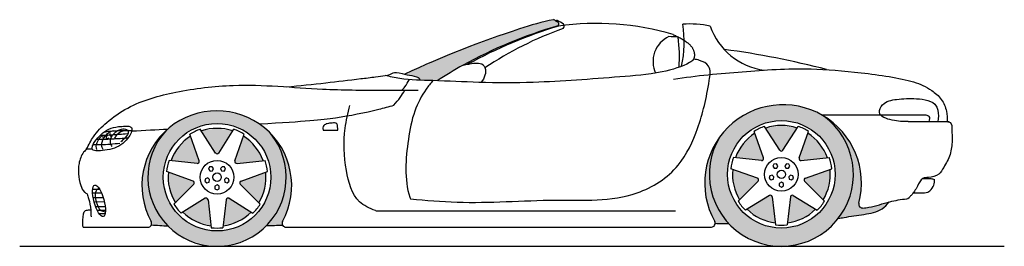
# Model space of a CAD drawing. Header units: millimetres. Extents: x 297.24 to 302.36, y 248.59 to 249.77.
import ezdxf

# ---------------------------------------------------------------- set-up
doc = ezdxf.new("R2010")
doc.units = ezdxf.units.MM
doc.linetypes.add('ACAD_ISO03W100', pattern=[30, 12, -18])
doc.layers.add('HATCH', color=7, linetype='Continuous')

# ---------------------------------------------------------------- blocks, each defined once
blk = doc.blocks.new('*U1')
at = {"layer": 'HATCH', "color": 251, "linetype": 'Continuous'}
for points in [[(6.4007, 7.1013), (6.3374, 7.2134), (6.3215, 7.078)], [(6.3374, 7.2134), (6.4007, 7.1013), (6.3402, 7.2193)], [(6.3402, 7.2193), (6.4684, 7.1487), (6.3462, 7.2222)], [(6.4684, 7.1487), (6.3402, 7.2193), (6.4007, 7.1013)], [(6.3526, 7.2207), (6.3462, 7.2222), (6.4684, 7.1487)]]:
    blk.add_solid(points, dxfattribs=at)
blk = doc.blocks.new('*U2')
at = {"layer": 'HATCH', "color": 251, "linetype": 'Continuous'}
for points in [[(6.4085, 7.3003), (6.5435, 7.3565), (6.4099, 7.3067)], [(6.5435, 7.3565), (6.4085, 7.3003), (6.5385, 7.274)], [(6.4151, 7.3108), (6.4099, 7.3067), (6.5435, 7.3565)], [(6.4113, 7.2944), (6.5385, 7.274), (6.4085, 7.3003)], [(6.5385, 7.274), (6.4113, 7.2944), (6.5073, 7.1975)]]:
    blk.add_solid(points, dxfattribs=at)
blk = doc.blocks.new('*U3')
at = {"layer": 'HATCH', "color": 251, "linetype": 'Continuous'}
for points in [[(6.3836, 7.4159), (6.3836, 7.4093), (6.428, 7.5448)], [(6.3877, 7.4042), (6.428, 7.5448), (6.3836, 7.4093)], [(6.428, 7.5448), (6.3877, 7.4042), (6.4893, 7.4894)], [(6.3941, 7.4027), (6.4893, 7.4894), (6.3877, 7.4042)], [(6.4893, 7.4894), (6.3941, 7.4027), (6.5297, 7.4173)]]:
    blk.add_solid(points, dxfattribs=at)
blk = doc.blocks.new('*U4')
at = {"layer": 'HATCH', "color": 251, "linetype": 'Continuous'}
for points in [[(6.2087, 7.5719), (6.2935, 7.4527), (6.2903, 7.5853)], [(6.2987, 7.4568), (6.2903, 7.5853), (6.2935, 7.4527)], [(6.2903, 7.5853), (6.2987, 7.4568), (6.3718, 7.5719)], [(6.2818, 7.4568), (6.287, 7.4527), (6.2087, 7.5719)], [(6.2935, 7.4527), (6.2087, 7.5719), (6.287, 7.4527)]]:
    blk.add_solid(points, dxfattribs=at)
blk = doc.blocks.new('*U5')
at = {"layer": 'HATCH', "color": 251, "linetype": 'Continuous'}
for points in [[(6.0912, 7.4894), (6.1969, 7.4159), (6.1525, 7.5448)], [(6.0509, 7.4173), (6.1969, 7.4093), (6.0912, 7.4894)], [(6.1969, 7.4159), (6.0912, 7.4894), (6.1969, 7.4093)], [(6.1864, 7.4027), (6.1928, 7.4042), (6.0509, 7.4173)], [(6.1969, 7.4093), (6.0509, 7.4173), (6.1928, 7.4042)]]:
    blk.add_solid(points, dxfattribs=at)
blk = doc.blocks.new('*U6')
at = {"layer": 'HATCH', "color": 251, "linetype": 'Continuous'}
for points in [[(6.042, 7.274), (6.1655, 7.3108), (6.037, 7.3565)], [(6.1655, 7.3108), (6.042, 7.274), (6.1706, 7.3067)], [(6.0733, 7.1975), (6.1706, 7.3067), (6.042, 7.274)], [(6.1706, 7.3067), (6.0733, 7.1975), (6.1721, 7.3003)], [(6.1692, 7.2944), (6.1721, 7.3003), (6.0733, 7.1975)]]:
    blk.add_solid(points, dxfattribs=at)
blk = doc.blocks.new('*U7')
at = {"layer": 'HATCH', "color": 251, "linetype": 'Continuous'}
for points in [[(6.1798, 7.1013), (6.2279, 7.2207), (6.1122, 7.1487)], [(6.2591, 7.078), (6.2344, 7.2222), (6.1798, 7.1013)], [(6.2279, 7.2207), (6.1798, 7.1013), (6.2344, 7.2222)], [(6.2344, 7.2222), (6.2591, 7.078), (6.2403, 7.2193)], [(6.2432, 7.2134), (6.2403, 7.2193), (6.2591, 7.078)]]:
    blk.add_solid(points, dxfattribs=at)
blk = doc.blocks.new('*U8')
at = {"layer": 'HATCH', "color": 251, "linetype": 'Continuous'}
for points in [[(3.4636, 7.0863), (3.4002, 7.1984), (3.3843, 7.063)], [(3.4002, 7.1984), (3.4636, 7.0863), (3.4031, 7.2043)], [(3.4031, 7.2043), (3.5312, 7.1337), (3.409, 7.2072)], [(3.5312, 7.1337), (3.4031, 7.2043), (3.4636, 7.0863)], [(3.4154, 7.2057), (3.409, 7.2072), (3.5312, 7.1337)]]:
    blk.add_solid(points, dxfattribs=at)
blk = doc.blocks.new('*U9')
at = {"layer": 'HATCH', "color": 251, "linetype": 'Continuous'}
for points in [[(3.4713, 7.2853), (3.6064, 7.3415), (3.4728, 7.2917)], [(3.6064, 7.3415), (3.4713, 7.2853), (3.6013, 7.259)], [(3.4779, 7.2958), (3.4728, 7.2917), (3.6064, 7.3415)], [(3.4742, 7.2794), (3.6013, 7.259), (3.4713, 7.2853)], [(3.6013, 7.259), (3.4742, 7.2794), (3.5701, 7.1825)]]:
    blk.add_solid(points, dxfattribs=at)
blk = doc.blocks.new('*U10')
at = {"layer": 'HATCH', "color": 251, "linetype": 'Continuous'}
for points in [[(3.4464, 7.4009), (3.4465, 7.3943), (3.4909, 7.5298)], [(3.4506, 7.3892), (3.4909, 7.5298), (3.4465, 7.3943)], [(3.4909, 7.5298), (3.4506, 7.3892), (3.5522, 7.4744)], [(3.457, 7.3877), (3.5522, 7.4744), (3.4506, 7.3892)], [(3.5522, 7.4744), (3.457, 7.3877), (3.5925, 7.4023)]]:
    blk.add_solid(points, dxfattribs=at)
blk = doc.blocks.new('*U11')
at = {"layer": 'HATCH', "color": 251, "linetype": 'Continuous'}
for points in [[(3.2716, 7.5569), (3.3564, 7.4377), (3.3531, 7.5703)], [(3.3447, 7.4418), (3.3498, 7.4377), (3.2716, 7.5569)], [(3.3564, 7.4377), (3.2716, 7.5569), (3.3498, 7.4377)], [(3.3616, 7.4418), (3.3531, 7.5703), (3.3564, 7.4377)], [(3.3531, 7.5703), (3.3616, 7.4418), (3.4347, 7.5569)]]:
    blk.add_solid(points, dxfattribs=at)
blk = doc.blocks.new('*U12')
at = {"layer": 'HATCH', "color": 251, "linetype": 'Continuous'}
for points in [[(3.1541, 7.4744), (3.2598, 7.4009), (3.2154, 7.5298)], [(3.1137, 7.4023), (3.2598, 7.3943), (3.1541, 7.4744)], [(3.2598, 7.4009), (3.1541, 7.4744), (3.2598, 7.3943)], [(3.2493, 7.3877), (3.2557, 7.3892), (3.1137, 7.4023)], [(3.2598, 7.3943), (3.1137, 7.4023), (3.2557, 7.3892)]]:
    blk.add_solid(points, dxfattribs=at)
blk = doc.blocks.new('*U13')
at = {"layer": 'HATCH', "color": 251, "linetype": 'Continuous'}
for points in [[(3.1049, 7.259), (3.2283, 7.2958), (3.0998, 7.3415)], [(3.2283, 7.2958), (3.1049, 7.259), (3.2335, 7.2917)], [(3.1361, 7.1825), (3.2335, 7.2917), (3.1049, 7.259)], [(3.2335, 7.2917), (3.1361, 7.1825), (3.2349, 7.2853)], [(3.2321, 7.2794), (3.2349, 7.2853), (3.1361, 7.1825)]]:
    blk.add_solid(points, dxfattribs=at)
blk = doc.blocks.new('*U14')
at = {"layer": 'HATCH', "color": 251, "linetype": 'Continuous'}
for points in [[(3.2427, 7.0863), (3.2908, 7.2057), (3.175, 7.1337)], [(3.3219, 7.063), (3.2972, 7.2072), (3.2427, 7.0863)], [(3.2908, 7.2057), (3.2427, 7.0863), (3.2972, 7.2072)], [(3.2972, 7.2072), (3.3219, 7.063), (3.3032, 7.2043)], [(3.306, 7.1984), (3.3032, 7.2043), (3.3219, 7.063)]]:
    blk.add_solid(points, dxfattribs=at)
blk = doc.blocks.new('*U15')
at = {"layer": 'HATCH', "color": 251, "linetype": 'Continuous'}
for points in [[(6.512, 7.6331), (6.5838, 7.5641), (6.581, 7.5801)], [(6.581, 7.5801), (6.5838, 7.5641), (6.6372, 7.5137)], [(6.5838, 7.5641), (6.6349, 7.4785), (6.6372, 7.5137)], [(5.9699, 7.5257), (5.924, 7.4449), (5.9306, 7.4368)], [(6.6372, 7.5137), (6.6349, 7.4785), (6.678, 7.4368)], [(5.924, 7.4449), (5.8975, 7.3557), (5.9306, 7.4368)], [(5.9306, 7.4368), (5.8975, 7.3557), (5.9154, 7.3408)], [(6.6349, 7.4785), (6.6616, 7.3826), (6.678, 7.4368)], [(6.678, 7.4368), (6.6616, 7.3826), (6.7017, 7.3531)], [(6.6616, 7.3826), (6.6622, 7.283), (6.7017, 7.3531)], [(5.8975, 7.3557), (5.8919, 7.2629), (5.9154, 7.3408)], [(5.9154, 7.3408), (5.8919, 7.2629), (5.9254, 7.2441)], [(6.7017, 7.3531), (6.6622, 7.283), (6.707, 7.2662)], [(6.6622, 7.283), (6.6365, 7.1867), (6.707, 7.2662)], [(5.8919, 7.2629), (5.9074, 7.1712), (5.9254, 7.2441)], [(5.9254, 7.2441), (5.9074, 7.1712), (5.9599, 7.1532)], [(6.707, 7.2662), (6.6365, 7.1867), (6.6938, 7.1802)], [(6.6365, 7.1867), (6.5864, 7.1006), (6.6938, 7.1802)], [(6.6938, 7.1802), (6.5864, 7.1006), (6.6949, 7.1669)], [(6.8508, 7.1873), (6.7834, 7.1677), (6.8276, 7.1608)], [(5.9074, 7.1712), (5.9433, 7.0854), (5.9599, 7.1532)], [(5.9599, 7.1532), (5.9433, 7.0854), (6.0167, 7.0742)], [(6.6949, 7.1669), (6.5864, 7.1006), (6.7041, 7.1572)], [(6.7041, 7.1572), (6.5864, 7.1006), (6.7173, 7.1555)], [(6.7173, 7.1555), (6.5864, 7.1006), (6.7987, 7.1419)], [(6.7987, 7.1419), (6.5864, 7.1006), (6.7283, 7.1234)], [(6.7834, 7.1677), (6.7173, 7.1555), (6.8276, 7.1608)], [(6.8276, 7.1608), (6.7173, 7.1555), (6.7987, 7.1419)], [(5.9433, 7.0854), (5.9452, 7.0806), (6.0167, 7.0742)], [(5.9452, 7.0806), (5.9458, 7.0755), (6.0167, 7.0742)]]:
    blk.add_solid(points, dxfattribs=at)
blk = doc.blocks.new('*U16')
at = {"layer": 'HATCH', "color": 251, "linetype": 'Continuous'}
for points in [[(3.0879, 7.559), (3.0312, 7.494), (3.0352, 7.4845)], [(3.6335, 7.5414), (3.6795, 7.4676), (3.6836, 7.4766)], [(3.0312, 7.494), (2.9903, 7.4181), (3.0352, 7.4845)], [(3.0352, 7.4845), (2.9903, 7.4181), (3.0029, 7.3991)], [(3.6836, 7.4766), (3.6795, 7.4676), (3.719, 7.4028)], [(3.6795, 7.4676), (3.7064, 7.3849), (3.719, 7.4028)], [(2.9903, 7.4181), (2.967, 7.3351), (3.0029, 7.3991)], [(3.0029, 7.3991), (2.967, 7.3351), (2.9932, 7.3083)], [(3.719, 7.4028), (3.7064, 7.3849), (3.7382, 7.3232)], [(3.7064, 7.3849), (3.7127, 7.2981), (3.7382, 7.3232)], [(2.967, 7.3351), (2.9626, 7.249), (2.9932, 7.3083)], [(2.9932, 7.3083), (2.9626, 7.249), (3.0066, 7.218)], [(3.7127, 7.2981), (3.698, 7.2124), (3.7404, 7.2413)], [(3.7382, 7.3232), (3.7127, 7.2981), (3.7404, 7.2413)], [(2.9626, 7.249), (2.9772, 7.164), (3.0066, 7.218)], [(3.7404, 7.2413), (3.698, 7.2124), (3.7254, 7.1608)], [(3.0066, 7.218), (2.9772, 7.164), (3.0424, 7.1339)], [(3.698, 7.2124), (3.6631, 7.1327), (3.7254, 7.1608)], [(2.9772, 7.164), (3.0101, 7.0843), (3.0424, 7.1339)], [(3.0424, 7.1339), (3.0101, 7.0843), (3.0981, 7.0616)], [(3.6631, 7.1327), (3.6102, 7.0637), (3.6939, 7.0853)], [(3.7254, 7.1608), (3.6631, 7.1327), (3.6939, 7.0853)], [(3.0101, 7.0843), (3.0125, 7.0761), (3.0981, 7.0616)], [(3.0125, 7.0761), (3.0113, 7.0676), (3.0981, 7.0616)], [(3.6939, 7.0853), (3.6102, 7.0637), (3.6914, 7.0758)], [(3.6914, 7.0758), (3.6102, 7.0637), (3.6938, 7.0663)]]:
    blk.add_solid(points, dxfattribs=at)
blk = doc.blocks.new('*U17')
at = {"layer": 'HATCH', "linetype": 'Continuous'}
for points in [[(3.2364, 7.6445), (3.1574, 7.61), (3.4908, 7.6363)], [(3.4908, 7.6363), (3.1574, 7.61), (3.5674, 7.5968)], [(3.3211, 7.6607), (3.2364, 7.6445), (3.4073, 7.6579)], [(3.4073, 7.6579), (3.2364, 7.6445), (3.4908, 7.6363)], [(3.1574, 7.61), (3.0879, 7.559), (3.2807, 7.5861)], [(3.2807, 7.5861), (3.0879, 7.559), (3.2131, 7.5582)], [(3.1574, 7.61), (3.3531, 7.5957), (3.5674, 7.5968)], [(3.1574, 7.61), (3.2807, 7.5861), (3.3531, 7.5957)], [(3.5674, 7.5968), (3.3531, 7.5957), (3.4256, 7.5861)], [(3.5674, 7.5968), (3.4256, 7.5861), (3.6335, 7.5414)], [(3.4256, 7.5861), (3.4931, 7.5582), (3.6335, 7.5414)], [(3.0879, 7.559), (3.0328, 7.48), (3.2131, 7.5582)], [(3.2131, 7.5582), (3.0328, 7.48), (3.1551, 7.5137)], [(3.4931, 7.5582), (3.5511, 7.5137), (3.6335, 7.5414)], [(3.6335, 7.5414), (3.5511, 7.5137), (3.6834, 7.459)], [(3.1551, 7.5137), (3.0328, 7.48), (3.1106, 7.4557)], [(3.5511, 7.5137), (3.5956, 7.4557), (3.6834, 7.459)], [(3.0328, 7.48), (3.0007, 7.3892), (3.1106, 7.4557)], [(3.1106, 7.4557), (3.0007, 7.3892), (3.0827, 7.3881)], [(3.6834, 7.459), (3.5956, 7.4557), (3.7095, 7.3663)], [(3.5956, 7.4557), (3.6236, 7.3881), (3.7095, 7.3663)], [(3.0007, 7.3892), (2.9938, 7.2931), (3.0827, 7.3881)], [(3.0827, 7.3881), (2.9938, 7.2931), (3.0731, 7.3157)], [(3.6236, 7.3881), (3.6331, 7.3157), (3.7095, 7.3663)], [(3.7095, 7.3663), (3.6331, 7.3157), (3.7102, 7.27)], [(3.0731, 7.3157), (2.9938, 7.2931), (3.0827, 7.2432)], [(2.9938, 7.2931), (3.0127, 7.1987), (3.0827, 7.2432)], [(3.6331, 7.3157), (3.6236, 7.2432), (3.7102, 7.27)], [(3.0827, 7.2432), (3.0127, 7.1987), (3.1106, 7.1757)], [(3.6236, 7.2432), (3.5956, 7.1757), (3.6853, 7.177)], [(3.7102, 7.27), (3.6236, 7.2432), (3.6853, 7.177)], [(3.0127, 7.1987), (3.0559, 7.1126), (3.1106, 7.1757)], [(3.1106, 7.1757), (3.0559, 7.1126), (3.1551, 7.1177)], [(3.5956, 7.1757), (3.5511, 7.1177), (3.6367, 7.0939)], [(3.6853, 7.177), (3.5956, 7.1757), (3.6367, 7.0939)], [(3.1551, 7.1177), (3.0559, 7.1126), (3.2131, 7.0732)], [(3.0559, 7.1126), (3.1204, 7.0411), (3.2131, 7.0732)], [(3.2131, 7.0732), (3.1204, 7.0411), (3.2807, 7.0452)], [(3.4931, 7.0732), (3.4256, 7.0452), (3.5677, 7.0266)], [(3.5511, 7.1177), (3.4931, 7.0732), (3.6367, 7.0939)], [(3.6367, 7.0939), (3.4931, 7.0732), (3.5677, 7.0266)], [(3.2807, 7.0452), (3.1204, 7.0411), (3.3531, 7.0357)], [(3.1204, 7.0411), (3.2015, 6.9892), (3.3531, 7.0357)], [(3.3531, 7.0357), (3.2015, 6.9892), (3.5677, 7.0266)], [(3.5677, 7.0266), (3.2015, 6.9892), (3.4834, 6.9801)], [(3.4256, 7.0452), (3.3531, 7.0357), (3.5677, 7.0266)], [(3.2015, 6.9892), (3.2935, 6.9606), (3.4834, 6.9801)], [(3.4834, 6.9801), (3.2935, 6.9606), (3.3898, 6.9575)]]:
    blk.add_solid(points, dxfattribs=at)
blk = doc.blocks.new('*U18')
at = {"layer": 'HATCH', "linetype": 'Continuous'}
for points in [[(6.2629, 7.6913), (6.178, 7.6744), (6.3495, 7.6898)], [(6.3495, 7.6898), (6.178, 7.6744), (6.4337, 7.6701)], [(6.0986, 7.6401), (6.0282, 7.5897), (6.2903, 7.6107)], [(6.178, 7.6744), (6.0986, 7.6401), (6.4337, 7.6701)], [(6.4337, 7.6701), (6.0986, 7.6401), (6.512, 7.6331)], [(6.0986, 7.6401), (6.2903, 7.6107), (6.512, 7.6331)], [(6.0282, 7.5897), (5.9699, 7.5257), (6.1503, 7.5732)], [(6.2903, 7.6107), (6.0282, 7.5897), (6.2178, 7.6011)], [(6.2178, 7.6011), (6.0282, 7.5897), (6.1503, 7.5732)], [(6.512, 7.6331), (6.2903, 7.6107), (6.3627, 7.6011)], [(6.512, 7.6331), (6.3627, 7.6011), (6.5816, 7.5668)], [(6.3627, 7.6011), (6.4303, 7.5732), (6.5816, 7.5668)], [(6.1503, 7.5732), (5.9699, 7.5257), (6.0923, 7.5287)], [(6.4303, 7.5732), (6.4882, 7.5287), (6.5816, 7.5668)], [(6.5816, 7.5668), (6.4882, 7.5287), (6.632, 7.485)], [(5.9699, 7.5257), (5.9309, 7.4378), (6.0478, 7.4707)], [(6.0923, 7.5287), (5.9699, 7.5257), (6.0478, 7.4707)], [(6.4882, 7.5287), (6.5327, 7.4707), (6.632, 7.485)], [(6.632, 7.485), (6.5327, 7.4707), (6.66, 7.393)], [(5.9309, 7.4378), (5.9155, 7.343), (6.0198, 7.4031)], [(6.0478, 7.4707), (5.9309, 7.4378), (6.0198, 7.4031)], [(6.5327, 7.4707), (6.5607, 7.4031), (6.66, 7.393)], [(6.0198, 7.4031), (5.9155, 7.343), (6.0103, 7.3307)], [(6.5607, 7.4031), (6.5703, 7.3307), (6.66, 7.393)], [(6.66, 7.393), (6.5703, 7.3307), (6.6637, 7.297)], [(5.9155, 7.343), (5.9246, 7.2473), (6.0103, 7.3307)], [(6.0103, 7.3307), (5.9246, 7.2473), (6.0198, 7.2582)], [(6.5703, 7.3307), (6.5607, 7.2582), (6.6637, 7.297)], [(6.6637, 7.297), (6.5607, 7.2582), (6.6429, 7.2031)], [(6.0198, 7.2582), (5.9246, 7.2473), (6.0478, 7.1907)], [(5.9246, 7.2473), (5.9579, 7.1571), (6.0478, 7.1907)], [(6.5607, 7.2582), (6.5327, 7.1907), (6.6429, 7.2031)], [(6.0478, 7.1907), (5.9579, 7.1571), (6.0923, 7.1327)], [(6.5327, 7.1907), (6.4882, 7.1327), (6.5989, 7.1177)], [(6.6429, 7.2031), (6.5327, 7.1907), (6.5989, 7.1177)], [(5.9579, 7.1571), (6.0129, 7.0783), (6.0923, 7.1327)], [(6.0923, 7.1327), (6.0129, 7.0783), (6.1503, 7.0882)], [(6.4882, 7.1327), (6.4303, 7.0882), (6.5989, 7.1177)], [(6.1503, 7.0882), (6.0129, 7.0783), (6.2178, 7.0602)], [(6.0129, 7.0783), (6.0862, 7.0161), (6.2178, 7.0602)], [(6.4303, 7.0882), (6.3627, 7.0602), (6.5346, 7.0462)], [(6.5989, 7.1177), (6.4303, 7.0882), (6.5346, 7.0462)], [(6.2178, 7.0602), (6.0862, 7.0161), (6.2903, 7.0507)], [(6.2903, 7.0507), (6.0862, 7.0161), (6.5346, 7.0462)], [(6.5346, 7.0462), (6.0862, 7.0161), (6.4543, 6.9934)], [(6.3627, 7.0602), (6.2903, 7.0507), (6.5346, 7.0462)], [(6.0862, 7.0161), (6.1729, 6.9745), (6.4543, 6.9934)], [(6.4543, 6.9934), (6.1729, 6.9745), (6.3632, 6.9628)], [(6.1729, 6.9745), (6.2673, 6.9564), (6.3632, 6.9628)]]:
    blk.add_solid(points, dxfattribs=at)
blk = doc.blocks.new('*U19')
at = {"layer": 'HATCH', "linetype": 'Continuous'}
for points in [[(5.1264, 8.104), (4.9281, 8.088), (4.8748, 8.0154)], [(5.0157, 8.1153), (4.9281, 8.088), (5.1315, 8.1088)], [(5.1315, 8.1088), (4.9281, 8.088), (5.1264, 8.104)], [(5.105, 8.1362), (5.0157, 8.1153), (5.1167, 8.1291)], [(5.1167, 8.1291), (5.0157, 8.1153), (5.1282, 8.1215)], [(5.1282, 8.1215), (5.0157, 8.1153), (5.1322, 8.1157)], [(5.1322, 8.1157), (5.0157, 8.1153), (5.1315, 8.1088)], [(4.9281, 8.088), (4.6258, 7.9793), (4.8748, 8.0154)], [(4.8748, 8.0154), (4.6258, 7.9793), (4.6346, 7.8995)], [(4.6258, 7.9793), (4.3308, 7.8521), (4.6346, 7.8995)], [(4.6346, 7.8995), (4.3308, 7.8521), (4.5656, 7.86)], [(4.5656, 7.86), (4.3308, 7.8521), (4.3736, 7.8435)], [(4.5656, 7.86), (4.3736, 7.8435), (4.4983, 7.8179)], [(4.3736, 7.8435), (4.3964, 7.8366), (4.4983, 7.8179)], [(4.3964, 7.8366), (4.4057, 7.8304), (4.4983, 7.8179)], [(4.4057, 7.8304), (4.4081, 7.8207), (4.4754, 7.8186)], [(4.4057, 7.8304), (4.4754, 7.8186), (4.4983, 7.8179)]]:
    blk.add_solid(points, dxfattribs=at)

msp = doc.modelspace()

# ---------------------------------------------------------------- linework, layer by layer
for p, q in [((301.4116, 249.2725), (301.7195, 249.2725)), ((301.7195, 249.2725), (301.928, 249.2725)), ((301.8635, 249.2368), (302.0771, 249.2368)), ((298.173, 249.0323), (298.1252, 249.171)), ((298.2578, 249.0732), (298.1792, 249.197)), ((298.2747, 249.0732), (298.3533, 249.197)), ((298.3596, 249.0323), (298.4074, 249.171)), ((298.8194, 249.1924), (298.8946, 249.1918)), ((298.8946, 249.1918), (298.894, 249.2188)), ((301.1101, 249.0473), (301.0623, 249.186)), ((301.195, 249.0882), (301.1164, 249.212)), ((301.2118, 249.0882), (301.2904, 249.212)), ((301.2967, 249.0473), (301.3445, 249.186)), ((298.1624, 249.0191), (298.0166, 249.0349)), ((298.3701, 249.0191), (298.5159, 249.0349)), ((301.0996, 249.0341), (300.9538, 249.0499)), ((301.3072, 249.0341), (301.453, 249.0499)), ((298.1415, 248.9273), (298.0033, 248.9764)), ((298.3911, 248.9273), (298.5292, 248.9764)), ((301.0786, 248.9423), (300.9404, 248.9914)), ((301.3282, 248.9423), (301.4664, 248.9914)), ((301.0824, 248.9259), (300.9792, 248.8217)), ((301.3244, 248.9259), (301.4276, 248.8217)), ((298.1452, 248.9109), (298.042, 248.8067)), ((298.3873, 248.9109), (298.4905, 248.8067)), ((298.204, 248.8372), (298.0794, 248.7598)), ((298.2192, 248.8299), (298.2363, 248.6842)), ((298.3134, 248.8299), (298.2963, 248.6842)), ((298.3286, 248.8372), (298.4531, 248.7598)), ((301.1411, 248.8522), (301.0166, 248.7748)), ((301.1563, 248.8449), (301.1734, 248.6992)), ((301.2505, 248.8449), (301.2334, 248.6992)), ((301.2657, 248.8522), (301.3902, 248.7748)), ((299.098, 248.7718), (300.6519, 248.7718)), ((297.5687, 248.6861), (297.9057, 248.6861)), ((298.6246, 248.6871), (300.839, 248.6871)), ((297.239, 248.5871), (302.3638, 248.5871))]:
    msp.add_line(p, q)
at = {"color": 252}
for p, q in [((297.6185, 248.8654), (297.6648, 248.8657)), ((297.6188, 248.8844), (297.6553, 248.8846)), ((297.6212, 248.8418), (297.6735, 248.8421)), ((297.626, 248.8195), (297.6795, 248.8199)), ((297.6336, 248.795), (297.6838, 248.7953)), ((297.642, 248.7751), (297.6852, 248.7754)), ((297.6513, 248.7585), (297.6839, 248.7587))]:
    msp.add_line(p, q, dxfattribs=at)
for points in [[(301.1645, 249.0157), (301.1593, 249.004), (301.1668, 248.9936), (301.1796, 248.9949), (301.1848, 249.0067), (301.1773, 249.017)], [(301.2423, 249.0157), (301.2295, 249.017), (301.222, 249.0067), (301.2272, 248.9949), (301.24, 248.9936), (301.2475, 249.004)], [(298.2274, 249.0007), (298.2221, 248.989), (298.2297, 248.9786), (298.2425, 248.9799), (298.2477, 248.9917), (298.2401, 249.002)], [(298.3052, 249.0007), (298.2924, 249.002), (298.2849, 248.9917), (298.2901, 248.9799), (298.3029, 248.9786), (298.3104, 248.989)], [(298.2033, 248.9267), (298.2128, 248.9181), (298.2251, 248.9221), (298.2277, 248.9346), (298.2182, 248.9432), (298.206, 248.9392)], [(298.3292, 248.9267), (298.3266, 248.9392), (298.3143, 248.9432), (298.3048, 248.9346), (298.3075, 248.9221), (298.3197, 248.9181)], [(301.1404, 248.9417), (301.15, 248.9331), (301.1622, 248.9371), (301.1649, 248.9496), (301.1553, 248.9582), (301.1431, 248.9542)], [(301.2034, 248.8959), (301.2145, 248.9024), (301.2145, 248.9152), (301.2034, 248.9216), (301.1923, 248.9152), (301.1923, 248.9024)], [(301.2664, 248.9417), (301.2637, 248.9542), (301.2515, 248.9582), (301.2419, 248.9496), (301.2446, 248.9371), (301.2568, 248.9331)], [(298.2663, 248.8809), (298.2774, 248.8874), (298.2774, 248.9002), (298.2663, 248.9066), (298.2551, 248.9002), (298.2551, 248.8874)]]:
    msp.add_lwpolyline(points, close=True)
for centre, radius in [((298.2663, 248.9471), 0.28), ((301.2034, 248.9621), 0.28), ((298.2663, 248.9471), 0.0876), ((301.2034, 248.9621), 0.0876), ((298.2663, 248.9471), 0.022), ((301.2034, 248.9621), 0.022)]:
    msp.add_circle(centre, radius)
for centre, radius, start, end in [((300.7118, 247.4264), 2.405, 106.2317, 118.946), ((300.7556, 247.3774), 2.462, 106.829, 118.7757), ((300.2608, 248.5292), 1.262, 101.087, 109.4165), ((299.8535, 249.4814), 0.3303, 55.3259, 60.1041), ((300.0724, 249.4894), 0.2763, 97.3104, 99.3202), ((299.4202, 248.6407), 1.2811, 59.5064, 61.2059), ((300.0357, 249.7447), 0.01, 292.5083, 55.3259), ((300.0555, 249.7345), 0.0179, 312.095, 34.477), ((300.0801, 249.6521), 0.6176, 348.1042, 8.5155), ((300.7316, 249.2839), 0.4614, 77.3131, 95.0635), ((301.16, 249.8478), 0.3462, 199.1769, 262.2525), ((301.4405, 244.7963), 5.1764, 107.9955, 115.1087), ((300.6616, 248.0357), 1.7872, 109.4175, 124.0629), ((300.6775, 249.5499), 0.1423, 114.5965, 205.2357), ((300.5885, 248.7967), 0.8832, 84.9985, 88.0693), ((299.9766, 249.575), 0.6963, 355.4441, 8.378), ((300.3846, 245.5481), 4.0973, 75.0857, 82.6833), ((300.498, 247.7872), 1.9858, 118.5882, 123.1747), ((301.2125, 248.9163), 0.4081, 345.1475, 209.2456), ((298.2649, 248.9035), 0.3898, 331.3677, 208.7987), ((301.2034, 248.9621), 0.375, 148.6673, 53.7533), ((298.2663, 248.9471), 0.36, 137.4662, 38.8372), ((298.2663, 248.9471), 0.2646, 109.2042, 122.2244), ((298.2663, 248.9471), 0.2546, 71.3245, 108.6755), ((298.2663, 248.9471), 0.2646, 57.7756, 70.7958), ((301.2034, 248.9621), 0.2546, 122.7531, 160.1041), ((301.2034, 248.9621), 0.2646, 109.2042, 122.2244), ((301.2034, 248.9621), 0.2546, 71.3245, 108.6755), ((301.2034, 248.9621), 0.2646, 57.7756, 70.7958), ((301.2034, 248.9621), 0.2546, 19.8959, 57.2469), ((298.2663, 248.9471), 0.2546, 122.7531, 160.1041), ((298.2663, 248.9471), 0.2546, 19.8959, 57.2469), ((298.2663, 249.0786), 0.01, 212.4099, 327.5901), ((301.2034, 249.0936), 0.01, 212.4099, 327.5901), ((298.2663, 248.9471), 0.2646, 160.6327, 173.653), ((298.1635, 249.0291), 0.01, 263.8384, 19.0187), ((298.369, 249.0291), 0.01, 160.9813, 276.1616), ((298.2663, 248.9471), 0.2646, 6.347, 19.3673), ((301.2034, 248.9621), 0.2646, 160.6327, 173.653), ((301.1006, 249.0441), 0.01, 263.8384, 19.0187), ((301.3062, 249.0441), 0.01, 160.9813, 276.1616), ((301.2034, 248.9621), 0.2646, 6.347, 19.3673), ((298.2663, 248.9471), 0.2546, 174.1816, 211.5327), ((298.2663, 248.9471), 0.2546, 328.4673, 5.8184), ((301.2034, 248.9621), 0.2546, 174.1816, 211.5327), ((301.2034, 248.9621), 0.2546, 328.4673, 5.8184), ((298.1381, 248.9179), 0.01, 315.267, 70.4473), ((298.3944, 248.9179), 0.01, 109.5527, 224.733), ((301.0753, 248.9329), 0.01, 315.267, 70.4473), ((301.3315, 248.9329), 0.01, 109.5527, 224.733), ((298.2092, 248.8287), 0.01, 6.6956, 121.8759), ((298.3233, 248.8287), 0.01, 58.1241, 173.3044), ((301.2034, 248.9621), 0.2646, 212.0613, 225.0815), ((301.1464, 248.8437), 0.01, 6.6956, 121.8759), ((301.2604, 248.8437), 0.01, 58.1241, 173.3044), ((301.2034, 248.9621), 0.2646, 314.9185, 327.9387), ((301.6263, 248.8065), 0.02, 165.1475, 274.776), ((301.8536, 248.8546), 0.02, 276.7538, 315.8118), ((298.2663, 248.9471), 0.2646, 212.0613, 225.0815), ((298.2663, 248.9471), 0.2546, 225.6102, 262.9612), ((298.2663, 248.9471), 0.2546, 277.0388, 314.3898), ((298.2663, 248.9471), 0.2646, 314.9185, 327.9387), ((299.098, 248.7918), 0.02, 248.1539, 270), ((301.2034, 248.9621), 0.2546, 225.6102, 262.9612), ((301.2034, 248.9621), 0.2546, 277.0388, 314.3898), ((297.9057, 248.7061), 0.02, 270, 28.7987), ((298.6246, 248.7071), 0.02, 151.3677, 270), ((300.839, 248.7071), 0.02, 270, 29.2456), ((298.2663, 248.9471), 0.2646, 263.4899, 276.5101), ((301.2034, 248.9621), 0.2646, 263.4899, 276.5101)]:
    msp.add_arc(centre, radius, start, end)
at = {"linetype": 'ACAD_ISO03W100', "ltscale": 0.25}
msp.add_arc((300.2416, 248.3531), 1.395, 73.4005, 98.1905, dxfattribs=at)
msp.add_ellipse((297.6517, 248.8241), major_axis=(-0.0221, 0.0822), ratio=0.305426)
msp.add_open_spline([(300.6401, 249.69), (300.6408, 249.6897), (300.6666, 249.6785), (300.7154, 249.6538), (300.7499, 249.6115), (300.7524, 249.5776), (300.7482, 249.5665), (300.7461, 249.562)], degree=3, knots=[64.583921, 64.583921, 64.583921, 64.583921, 64.771138, 71.949519, 76.785646, 80.806318, 81.144447, 81.144447, 81.144447, 81.144447], dxfattribs=at)
for points, knots in [([(300.7461, 249.562), (300.7415, 249.5542), (300.7024, 249.527), (300.5581, 249.4834), (300.2818, 249.4644), (299.9689, 249.4379), (299.6431, 249.4385), (299.4122, 249.4507), (299.2611, 249.4528), (299.1787, 249.4673), (299.1536, 249.4742), (299.1416, 249.4777)], [81.660056, 81.660056, 81.660056, 81.660056, 85.178075, 99.944956, 120.901824, 165.240627, 193.080258, 216.533571, 233.412756, 237.408522, 241.098628, 241.098628, 241.098628, 241.098628]), ([(299.2733, 248.8346), (299.3541, 248.827), (299.6054, 248.8043), (299.996, 248.8397), (300.4063, 248.8131), (300.6757, 248.9839), (300.7801, 249.2151), (300.8184, 249.3806), (300.8404, 249.5271), (300.7854, 249.5555), (300.7566, 249.5608), (300.7461, 249.562)], [1.53317, 1.53317, 1.53317, 1.53317, 25.342073, 75.692491, 117.49802, 142.717242, 164.021827, 189.181671, 196.647031, 202.048279, 205.164073, 205.164073, 205.164073, 205.164073]), ([(299.5478, 249.5309), (299.5702, 249.5353), (299.5914, 249.5392), (299.6152, 249.5434), (299.6493, 249.5389), (299.6649, 249.5112), (299.6643, 249.4756), (299.6492, 249.4523), (299.6405, 249.4408)], [2.921429, 2.921429, 2.921429, 2.921429, 4.372723, 8.331287, 11.637362, 13.264331, 17.23123, 21.39019, 21.39019, 21.39019, 21.39019]), ([(298.6283, 249.418), (298.6963, 249.4244), (298.8251, 249.4369), (298.9793, 249.4568), (299.0826, 249.4682), (299.125, 249.4749), (299.1416, 249.4777)], [7.155404, 7.155404, 7.155404, 7.155404, 27.269125, 45.239255, 52.91597, 57.868028, 57.868028, 57.868028, 57.868028]), ([(299.15, 249.4753), (299.1537, 249.477), (299.167, 249.4832), (299.1832, 249.493), (299.2164, 249.492), (299.2541, 249.4789), (299.2928, 249.4755), (299.3207, 249.4636), (299.3215, 249.455), (299.3212, 249.4522)], [0.887293, 0.887293, 0.887293, 0.887293, 2.126395, 5.27186, 6.31732, 11.978496, 16.843647, 18.779917, 19.625992, 19.625992, 19.625992, 19.625992]), ([(300.6425, 249.4574), (300.763, 249.4777), (301.012, 249.4968), (301.302, 249.5205), (301.6157, 249.4938), (301.8703, 249.4583), (301.9709, 249.4126), (302.0401, 249.3567), (302.0656, 249.2954), (302.0662, 249.2548), (302.0661, 249.2368)], [0, 0, 0, 0, 35.987189, 73.543133, 97.33995, 122.000427, 134.169109, 140.960477, 147.598796, 152.873237, 152.873237, 152.873237, 152.873237]), ([(299.2284, 249.4001), (299.2335, 249.4059), (299.2483, 249.4231), (299.2598, 249.4426), (299.2671, 249.4557)], [0.888615, 0.888615, 0.888615, 0.888615, 3.164142, 7.553959, 7.553959, 7.553959, 7.553959]), ([(299.3885, 249.4501), (299.3769, 249.4356), (299.3391, 249.3874), (299.2866, 249.2867), (299.2596, 249.1432), (299.2445, 248.9927), (299.2539, 248.8863), (299.2723, 248.8372), (299.2733, 248.8346)], [1.334213, 1.334213, 1.334213, 1.334213, 6.793111, 19.388953, 34.256731, 49.422508, 64.063411, 64.882028, 64.882028, 64.882028, 64.882028]), ([(299.1867, 249.3223), (299.1981, 249.3356), (299.2188, 249.3604), (299.2365, 249.3875), (299.2444, 249.4001)], [1.465852, 1.465852, 1.465852, 1.465852, 6.601904, 10.986969, 10.986969, 10.986969, 10.986969]), ([(301.8635, 249.2368), (301.8375, 249.2371), (301.7875, 249.2377), (301.6987, 249.2688), (301.7345, 249.3414), (301.8138, 249.3563), (301.9037, 249.359), (302.0008, 249.3466), (302.0234, 249.2841), (302.0205, 249.2566), (302.0176, 249.2368)], [0, 0, 0, 0, 8.229565, 15.82671, 19.917185, 27.632977, 37.82135, 48.589846, 50.856245, 56.648778, 56.648778, 56.648778, 56.648778]), ([(298.4861, 249.2245), (298.7323, 249.239), (298.884, 249.2536), (299.0607, 249.2879), (299.1606, 249.315), (299.1867, 249.3223)], [85.307552, 85.307552, 85.307552, 85.307552, 107.673333, 130.193461, 138.158068, 138.158068, 138.158068, 138.158068]), ([(299.0905, 248.7733), (299.0599, 248.7856), (298.975, 248.8231), (298.93, 249.0005), (298.9216, 249.1697), (298.9476, 249.2812), (298.9569, 249.3208)], [1.253688, 1.253688, 1.253688, 1.253688, 10.76729, 28.387926, 50.422453, 62.516679, 62.516679, 62.516679, 62.516679]), ([(301.928, 249.2725), (301.937, 249.2729), (301.9517, 249.2737), (301.9787, 249.2638), (301.975, 249.2478), (301.9705, 249.2368)], [0, 0, 0, 0, 2.736587, 4.438388, 7.306758, 7.306758, 7.306758, 7.306758]), ([(298.894, 249.2188), (298.8925, 249.2213), (298.8866, 249.231), (298.8635, 249.2291), (298.8421, 249.2276), (298.8218, 249.2199), (298.8171, 249.2057), (298.8171, 249.197), (298.8189, 249.1932), (298.8194, 249.1924)], [0, 0, 0, 0, 0.841332, 3.221751, 5.685474, 7.686236, 8.915263, 9.858254, 10.159549, 10.159549, 10.159549, 10.159549]), ([(302.0661, 249.2368), (302.0721, 249.2357), (302.0915, 249.2322), (302.0905, 249.1851), (302.0937, 249.1343), (302.0856, 249.0629), (302.0542, 249.0079), (302.0235, 248.9549), (301.9788, 248.9451), (301.9307, 248.9446), (301.9119, 248.8946), (301.8887, 248.8624), (301.8718, 248.8445), (301.868, 248.8407)], [0, 0, 0, 0, 1.643815, 5.36392, 10.945998, 18.089367, 25.488803, 29.793834, 35.281722, 38.134747, 43.036656, 48.695356, 50.280735, 50.280735, 50.280735, 50.280735]), ([(297.6152, 249.0944), (297.6172, 249.0918), (297.6228, 249.0859), (297.6461, 249.0845), (297.6838, 249.0858), (297.7323, 249.0971), (297.7772, 249.1196), (297.8054, 249.1534), (297.8222, 249.1805), (297.8244, 249.2137), (297.7853, 249.2125), (297.7493, 249.2116), (297.7024, 249.2003), (297.6606, 249.1719), (297.6349, 249.1396), (297.6182, 249.1137), (297.6156, 249.1001), (297.6152, 249.0944)], [0.403218, 0.403218, 0.403218, 0.403218, 1.338499, 2.774544, 7.245411, 12.274602, 17.106547, 21.829658, 24.8403, 26.827734, 29.847231, 33.577843, 38.523662, 43.403492, 48.226149, 50.642792, 52.308265, 52.308265, 52.308265, 52.308265]), ([(297.5873, 249.0944), (297.5819, 249.0889), (297.5615, 249.0681), (297.5456, 249.0216), (297.5431, 248.9619), (297.5516, 248.911), (297.5697, 248.8735), (297.5852, 248.8628), (297.59, 248.86)], [0, 0, 0, 0, 2.257098, 8.564141, 13.76048, 19.81077, 23.743067, 25.383883, 25.383883, 25.383883, 25.383883]), ([(297.5873, 249.0944), (297.59, 249.0945), (297.5993, 249.0945), (297.6086, 249.0942), (297.6152, 249.0944)], [0, 0, 0, 0, 0.806929, 2.73599, 2.73599, 2.73599, 2.73599]), ([(301.8888, 248.8639), (301.902, 248.8653), (301.927, 248.8678), (301.9591, 248.864), (301.9822, 248.8817), (302.0011, 248.9029), (302.0005, 248.9257), (302.0002, 248.9359)], [0.074693, 0.074693, 0.074693, 0.074693, 4.024425, 7.574131, 8.844269, 12.45855, 15.359462, 15.359462, 15.359462, 15.359462]), ([(301.9395, 248.9403), (301.9423, 248.9405), (301.9562, 248.9413), (301.9768, 248.9418), (301.994, 248.9375), (302.0002, 248.9359)], [1.684678, 1.684678, 1.684678, 1.684678, 2.495842, 5.790931, 7.681964, 7.681964, 7.681964, 7.681964]), ([(297.59, 248.86), (297.5928, 248.8521), (297.6021, 248.8247), (297.6086, 248.7841), (297.6099, 248.7518), (297.6103, 248.7399)], [0.812443, 0.812443, 0.812443, 0.812443, 3.281741, 9.315073, 12.810699, 12.810699, 12.810699, 12.810699]), ([(301.4995, 248.7321), (301.5095, 248.734), (301.5537, 248.7423), (301.6299, 248.7524), (301.7204, 248.768), (301.7538, 248.8045), (301.764, 248.8187)], [67.251345, 67.251345, 67.251345, 67.251345, 70.310199, 80.783392, 90.774527, 95.975796, 95.975796, 95.975796, 95.975796]), ([(301.6279, 248.7866), (301.6384, 248.7875), (301.6859, 248.793), (301.7595, 248.8215), (301.8262, 248.8312), (301.856, 248.8348)], [4.272379, 4.272379, 4.272379, 4.272379, 7.378423, 18.37718, 27.194311, 27.194311, 27.194311, 27.194311]), ([(297.5687, 248.6861), (297.5681, 248.6978), (297.5672, 248.7198), (297.5701, 248.747), (297.5743, 248.7741), (297.5941, 248.7762), (297.6046, 248.7772), (297.6082, 248.7776)], [0.559584, 0.559584, 0.559584, 0.559584, 3.96334, 6.995423, 8.994533, 10.965322, 12.063418, 12.063418, 12.063418, 12.063418]), ([(300.859, 248.7069), (300.871, 248.7064), (300.8946, 248.7056), (300.9182, 248.7055), (300.9298, 248.7057)], [3.022304, 3.022304, 3.022304, 3.022304, 6.640851, 10.110902, 10.110902, 10.110902, 10.110902])]:
    msp.add_open_spline(points, degree=3, knots=knots)
msp.add_spline([(297.5873, 249.0944), (297.623, 249.158), (297.6918, 249.2319), (297.8013, 249.3076), (298.0517, 249.3897), (298.3506, 249.4254), (298.8157, 249.4065), (299.123, 249.4002), (299.3124, 249.4002)], degree=3)
at = {"color": 252}
for points, knots in [([(297.6565, 249.1644), (297.677, 249.1657), (297.7242, 249.1688), (297.7714, 249.1722), (297.7981, 249.1742)], [1.752528, 1.752528, 1.752528, 1.752528, 7.904257, 15.940848, 15.940848, 15.940848, 15.940848]), ([(297.6782, 249.183), (297.688, 249.1845), (297.7363, 249.1915), (297.7853, 249.1911), (297.8244, 249.1909)], [1.885337, 1.885337, 1.885337, 1.885337, 4.860919, 16.53835, 16.53835, 16.53835, 16.53835]), ([(297.6214, 249.1173), (297.6341, 249.1171), (297.6807, 249.1166), (297.7271, 249.121), (297.7609, 249.1242)], [2.144025, 2.144025, 2.144025, 2.144025, 5.964145, 16.120697, 16.120697, 16.120697, 16.120697]), ([(297.6397, 249.1448), (297.6658, 249.1451), (297.7212, 249.1458), (297.7765, 249.1506), (297.8058, 249.1531)], [0.766112, 0.766112, 0.766112, 0.766112, 8.595156, 17.40389, 17.40389, 17.40389, 17.40389])]:
    msp.add_open_spline(points, degree=3, knots=knots, dxfattribs=at)
at = {"color": 251}
for points in [[(297.6737, 249.0915), (297.6666, 249.1063), (297.6788, 249.1531), (297.7038, 249.1806), (297.7275, 249.1909)], [(297.7199, 249.1076), (297.7109, 249.1293), (297.732, 249.1768), (297.7686, 249.1973), (297.7955, 249.1954), (297.8032, 249.1864), (297.784, 249.1492), (297.766, 249.1306)], [(297.6403, 249.0922), (297.6371, 249.1076), (297.6532, 249.1479), (297.6711, 249.1678)]]:
    msp.add_spline(points, degree=3, dxfattribs=at)
at = {"color": 7}
for points in [[(297.7096, 249.1755), (297.7083, 249.1659), (297.7154, 249.1582)], [(297.6692, 249.1614), (297.6743, 249.1486)], [(297.6993, 249.1672), (297.6897, 249.1582), (297.6884, 249.1511), (297.7045, 249.1518)]]:
    msp.add_spline(points, degree=3, dxfattribs=at)
at = {"color": 252}
msp.add_spline([(297.7327, 249.1447), (297.7423, 249.1646), (297.7679, 249.1851), (297.7782, 249.1883)], degree=3, dxfattribs=at)
for points in [[(297.8219, 249.1882), (297.889, 249.1917), (297.9514, 249.195), (298.0096, 249.1982)], [(297.9244, 248.699), (297.9533, 248.6968), (297.9823, 248.6947), (298.0112, 248.6931)], [(298.5233, 248.6951), (298.5512, 248.696), (298.5791, 248.6969), (298.6069, 248.6978)]]:
    msp.add_open_spline(points, degree=3)
at = {"color": 251}
msp.add_open_spline([(297.6522, 248.8894), (297.6458, 248.8853), (297.625, 248.8695), (297.6366, 248.8205), (297.6515, 248.7742), (297.676, 248.7681), (297.6849, 248.7668)], degree=3, knots=[0.902091, 0.902091, 0.902091, 0.902091, 3.06748, 8.672488, 13.747975, 16.305739, 16.305739, 16.305739, 16.305739], dxfattribs=at)

# ---------------------------------------------------------------- block references
at = {"layer": 'HATCH', "linetype": 'Continuous'}
for name in ['*U19', '*U17', '*U18']:
    msp.add_blockref(name, (294.9131, 241.6315), dxfattribs=at)
at = {"layer": 'HATCH', "color": 251, "linetype": 'Continuous'}
for name in ['*U15', '*U16', '*U11', '*U5', '*U4', '*U3', '*U12', '*U10', '*U13', '*U9', '*U6', '*U2', '*U14', '*U8', '*U7', '*U1']:
    msp.add_blockref(name, (294.9131, 241.6315), dxfattribs=at)

doc.saveas('drawing.dxf')
